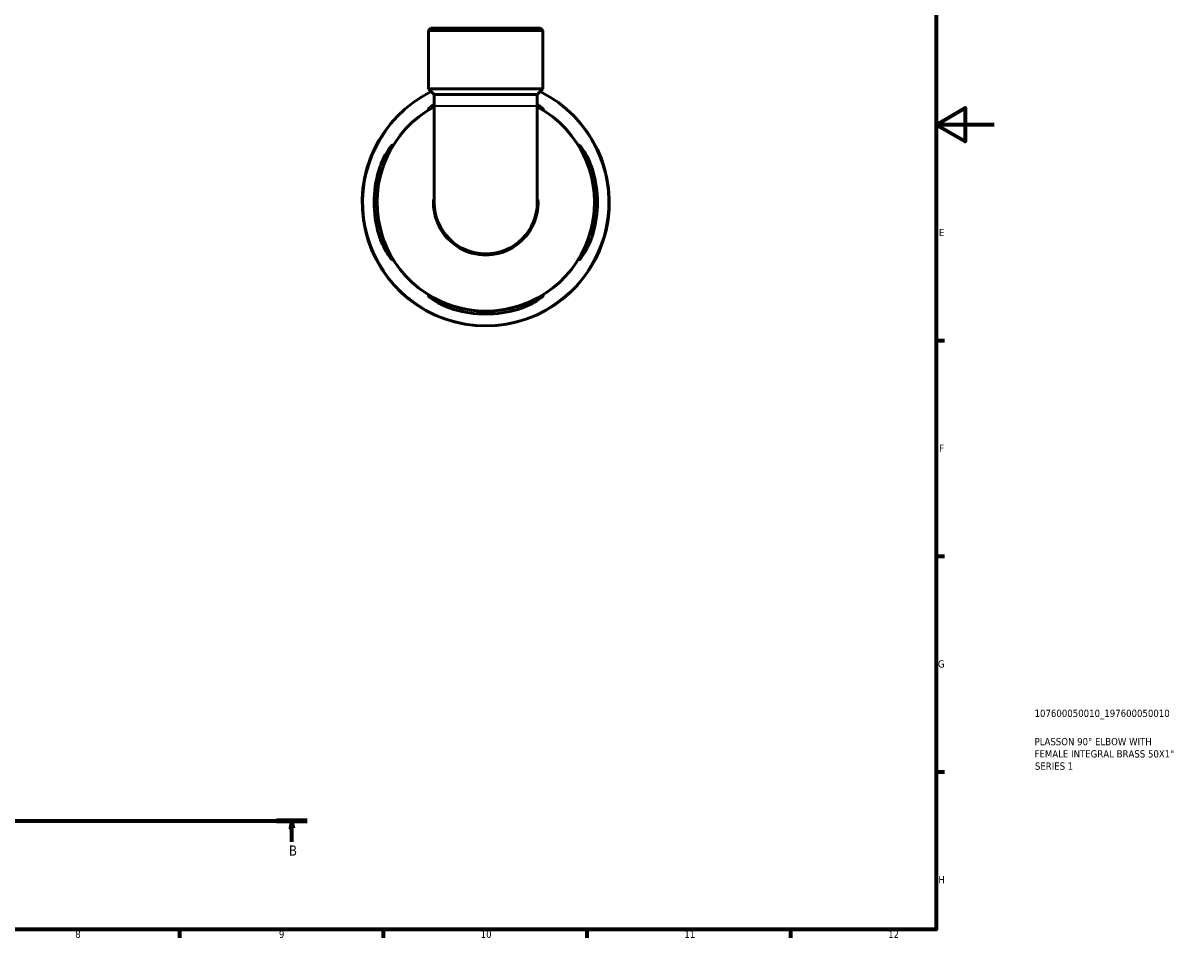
# Model space of a CAD drawing. Header units: millimetres. Extents: x 0 to 905, y 0 to 769.
# Tile 5 of 6: x 507 to 905, y 17 to 332. Entities that reach past the tile are written whole.
import ezdxf

# ---------------------------------------------------------------- set-up
doc = ezdxf.new("R2010")
doc.units = ezdxf.units.MM
doc.linetypes.add('CHAIN', pattern=[0.7087, 0.4724, -0.0591, 0.1181, -0.0591])
for name, color, linetype, lineweight in [('Border (ISO)', 7, 'Continuous', 70), ('Section Line (ISO)', 7, 'CHAIN', 70), ('Title (ISO)', 7, 'Continuous', 50), ('Visible (ISO)', 7, 'Continuous', 50), ('Visible Narrow (ISO)', 7, 'Continuous', 35)]:
    doc.layers.add(name, color=color, linetype=linetype, lineweight=lineweight)
doc.styles.add('Label Text (ISO)', font='tahoma.ttf')
doc.styles.add('Note Text (ISO)', font='tahoma.ttf')

# ---------------------------------------------------------------- blocks, each defined once
blk = doc.blocks.new('Borders Default Border')
at = {"layer": 'Border (ISO)'}
for p, q in [((821, 222.75), (823.9, 222.75)), ((821, 148.5), (823.9, 148.5)), ((821, 74.25), (823.9, 74.25)), ((560.67, 20), (560.67, 17.1)), ((630.75, 20), (630.75, 17.1)), ((700.83, 20), (700.83, 17.1)), ((770.92, 20), (770.92, 17.1))]:
    blk.add_line(p, q, dxfattribs=at)
at = {"layer": 'Border (ISO)', "flags": 128}
for points in [[(20, 20), (20, 574), (821, 574), (821, 20), (20, 20)], [(841, 297), (821, 297), (831, 302.77), (831, 291.23), (821, 297)]]:
    blk.add_lwpolyline(points, dxfattribs=at)
at = {"layer": 'Border (ISO)', "color": 232, "true_color": 0xca0064, "char_height": 2.5, "attachment_point": 7, "style": 'Note Text (ISO)'}
for s, insert in [('E', (821.94, 258.63)), ('F', (822, 184.38)), ('G', (821.61, 110.08)), ('H', (821.74, 35.88)), ('8', (524.81, 17.04)), ('9', (594.88, 17.05)), ('10', (664.29, 17.05)), ('11', (734.37, 17.1)), ('12', (804.46, 17.1))]:
    blk.add_mtext(s, dxfattribs=dict(at, insert=insert))
blk = doc.blocks.new('Title Blocks ISO')
at = {"layer": 'Title (ISO)', "color": 232, "true_color": 0xca0064, "style": 'Note Text (ISO)'}
for tag, p in [('PART_NUMBER_001', (33.84, 73.14)), ('DESCRIPTION_001', (33.84, 63.4)), ('DESCRIPTION_002', (33.84, 59.18)), ('DESCRIPTION_003', (33.96, 54.97))]:
    blk.add_attdef(tag, p, '', height=2.5, dxfattribs=at)
blk = doc.blocks.new('2dTransSection0')
at = {"layer": 'Section Line (ISO)', "linetype": 'CHAIN'}
blk.add_line((255.48, 57.4), (604.62, 57.4), dxfattribs=at)
at = {"layer": 'Section Line (ISO)', "linetype": 'Continuous', "lineweight": 140}
for p, q in [((255.48, 57.4), (266, 57.4)), ((594.09, 57.4), (604.62, 57.4))]:
    blk.add_line(p, q, dxfattribs=at)
at = {"layer": 'Section Line (ISO)', "linetype": 'Continuous'}
for p, q in [((260.74, 57.4), (260.24, 54.9)), ((260.74, 54.9), (260.74, 57.4)), ((261.24, 54.9), (260.74, 57.4)), ((599.36, 57.4), (598.86, 54.9)), ((599.36, 54.9), (599.36, 57.4)), ((599.86, 54.9), (599.36, 57.4)), ((260.24, 54.9), (261.24, 54.9)), ((260.74, 50.14), (260.74, 54.9)), ((598.86, 54.9), (599.86, 54.9)), ((599.36, 50.14), (599.36, 54.9))]:
    blk.add_line(p, q, dxfattribs=at)
at = {"layer": 'Section Line (ISO)', "linetype": 'Continuous', "flags": 128}
for points in [[(261.24, 54.9), (260.74, 57.4), (260.24, 54.9), (261.24, 54.9)], [(599.86, 54.9), (599.36, 57.4), (598.86, 54.9), (599.86, 54.9)]]:
    blk.add_lwpolyline(points, dxfattribs=at)
at = {"layer": 'Section Line (ISO)'}
for points in [[(261.24, 54.9), (260.74, 57.4), (260.24, 54.9), (261.24, 54.9)], [(599.86, 54.9), (599.36, 57.4), (598.86, 54.9), (599.86, 54.9)]]:
    blk.add_solid(points, dxfattribs=at)
at = {"layer": 'Section Line (ISO)', "char_height": 3.5, "attachment_point": 7, "style": 'Label Text (ISO)'}
for insert in [(259.67, 45.4), (598.29, 45.4)]:
    blk.add_mtext('B', dxfattribs=dict(at, insert=insert))

msp = doc.modelspace()

# ---------------------------------------------------------------- linework, layer by layer
at = {"layer": 'Visible (ISO)'}
for p, q in [((647.199, 330.241), (646.349, 329.391)), ((685.727, 329.391), (646.349, 329.391)), ((646.349, 309.341), (646.349, 329.391)), ((647.199, 330.241), (684.877, 330.241)), ((684.877, 330.241), (685.727, 329.391)), ((685.727, 309.341), (685.727, 329.391)), ((685.727, 309.341), (646.349, 309.341)), ((648.318, 307.372), (646.349, 309.341)), ((648.318, 307.372), (648.318, 303.445)), ((683.758, 307.372), (648.318, 307.372)), ((683.758, 307.372), (685.727, 309.341)), ((683.758, 307.372), (683.758, 303.445)), ((648.318, 303.445), (648.318, 270.241)), ((683.758, 270.241), (683.758, 303.445))]:
    msp.add_line(p, q, dxfattribs=at)
for radius, start, end in [(42.5, 116.15834, 63.84166), (37.4, 118.28145, 61.71855), (38.425, 163.36527, 196.63473), (37.405, 162.89796, 197.10204), (37.405, 342.89796, 17.10204), (38.425, 343.36527, 16.63473), (17.72, 180, 0), (37.405, 252.89796, 287.10204), (38.425, 253.36527, 286.63473)]:
    msp.add_arc((666.038, 270.241), radius, start, end, dxfattribs=at)
for points, knots in [([(648.318, 303.244), (648.215, 303.192), (648.115, 303.142), (647.458, 302.81), (647.013, 302.581), (646.48, 302.343), (646.341, 302.3), (646.259, 302.349), (646.32, 302.443), (646.68, 302.798), (647.041, 303.094), (647.761, 303.612), (648.027, 303.794), (648.318, 303.982)], [-2.2282649, -2.2282649, -2.2282649, -2.2282649, -2.1775655, -2.1775655, -1.8826405, -1.8826405, -1.6526804, -1.6526804, -1.4206498, -1.4206498, -1.1178902, -1.1178902, -0.970194, -0.970194, -0.970194, -0.970194]), ([(683.758, 303.983), (683.888, 303.898), (684.013, 303.816), (684.727, 303.331), (685.188, 302.972), (685.678, 302.53), (685.788, 302.403), (685.788, 302.297), (685.693, 302.311), (685.277, 302.478), (684.917, 302.658), (684.238, 303.001), (684.007, 303.119), (683.758, 303.244)], [-2.2452501, -2.2452501, -2.2452501, -2.2452501, -2.1792349, -2.1792349, -1.8502715, -1.8502715, -1.6094546, -1.6094546, -1.384018, -1.384018, -1.1093647, -1.1093647, -0.9862588, -0.9862588, -0.9862588, -0.9862588]), ([(629.221, 281.241), (629.387, 281.797), (629.571, 282.347), (630.17, 283.963), (630.626, 284.978), (631.586, 286.836), (632.093, 287.67), (632.948, 288.931), (633.307, 289.391), (633.749, 289.882), (633.876, 289.991), (633.982, 289.992), (633.968, 289.896), (633.801, 289.48), (633.621, 289.12), (633.064, 288.019), (632.646, 287.198), (631.754, 285.261), (631.28, 284.131), (630.651, 282.378), (630.462, 281.812), (630.286, 281.241)], [-3.0728185, -3.0728185, -3.0728185, -3.0728185, -2.8979189, -2.8979189, -2.5471906, -2.5471906, -2.1792349, -2.1792349, -1.8502715, -1.8502715, -1.6094546, -1.6094546, -1.384018, -1.384018, -1.1093647, -1.1093647, -0.7386253, -0.7386253, -0.3505366, -0.3505366, -0.1706275, -0.1706275, -0.1706275, -0.1706275]), ([(701.789, 281.241), (701.648, 281.702), (701.497, 282.16), (700.973, 283.662), (700.57, 284.666), (699.712, 286.615), (699.258, 287.532), (698.607, 288.821), (698.378, 289.266), (698.14, 289.799), (698.096, 289.938), (698.146, 290.02), (698.24, 289.959), (698.594, 289.599), (698.891, 289.239), (699.697, 288.118), (700.239, 287.27), (701.288, 285.325), (701.796, 284.234), (702.464, 282.47), (702.671, 281.859), (702.855, 281.241)], [-3.0432113, -3.0432113, -3.0432113, -3.0432113, -2.8981948, -2.8981948, -2.5610378, -2.5610378, -2.1775655, -2.1775655, -1.8826405, -1.8826405, -1.6526804, -1.6526804, -1.4206498, -1.4206498, -1.1178902, -1.1178902, -0.7201261, -0.7201261, -0.3378687, -0.3378687, -0.1434595, -0.1434595, -0.1434595, -0.1434595]), ([(630.286, 259.241), (630.428, 258.781), (630.579, 258.323), (631.103, 256.821), (631.505, 255.817), (632.363, 253.868), (632.818, 252.951), (633.469, 251.662), (633.698, 251.216), (633.936, 250.684), (633.98, 250.544), (633.93, 250.463), (633.836, 250.524), (633.482, 250.884), (633.185, 251.244), (632.379, 252.365), (631.837, 253.212), (630.788, 255.158), (630.28, 256.248), (629.612, 258.013), (629.405, 258.624), (629.221, 259.241)], [-3.0432113, -3.0432113, -3.0432113, -3.0432113, -2.8981948, -2.8981948, -2.5610378, -2.5610378, -2.1775655, -2.1775655, -1.8826405, -1.8826405, -1.6526804, -1.6526804, -1.4206498, -1.4206498, -1.1178902, -1.1178902, -0.7201261, -0.7201261, -0.3378687, -0.3378687, -0.1434595, -0.1434595, -0.1434595, -0.1434595]), ([(702.855, 259.241), (702.689, 258.686), (702.505, 258.136), (701.906, 256.52), (701.45, 255.504), (700.489, 253.646), (699.983, 252.812), (699.128, 251.552), (698.769, 251.091), (698.327, 250.601), (698.199, 250.492), (698.093, 250.491), (698.108, 250.586), (698.275, 251.003), (698.455, 251.363), (699.012, 252.463), (699.43, 253.284), (700.322, 255.222), (700.796, 256.351), (701.425, 258.104), (701.614, 258.671), (701.789, 259.241)], [-3.0728185, -3.0728185, -3.0728185, -3.0728185, -2.8979189, -2.8979189, -2.5471906, -2.5471906, -2.1792349, -2.1792349, -1.8502715, -1.8502715, -1.6094546, -1.6094546, -1.384018, -1.384018, -1.1093647, -1.1093647, -0.7386253, -0.7386253, -0.3505366, -0.3505366, -0.1706275, -0.1706275, -0.1706275, -0.1706275]), ([(655.038, 233.424), (654.483, 233.59), (653.933, 233.774), (652.316, 234.373), (651.301, 234.829), (649.443, 235.79), (648.609, 236.296), (647.349, 237.152), (646.888, 237.51), (646.397, 237.952), (646.288, 238.08), (646.288, 238.186), (646.383, 238.172), (646.799, 238.004), (647.159, 237.825), (648.26, 237.267), (649.081, 236.849), (651.019, 235.958), (652.148, 235.483), (653.901, 234.854), (654.467, 234.665), (655.038, 234.49)], [-3.0728185, -3.0728185, -3.0728185, -3.0728185, -2.8979189, -2.8979189, -2.5471906, -2.5471906, -2.1792349, -2.1792349, -1.8502715, -1.8502715, -1.6094546, -1.6094546, -1.384018, -1.384018, -1.1093647, -1.1093647, -0.7386253, -0.7386253, -0.3505366, -0.3505366, -0.1706275, -0.1706275, -0.1706275, -0.1706275]), ([(677.038, 234.49), (677.498, 234.631), (677.956, 234.782), (679.459, 235.306), (680.463, 235.709), (682.411, 236.567), (683.328, 237.021), (684.617, 237.673), (685.063, 237.902), (685.595, 238.139), (685.735, 238.183), (685.816, 238.133), (685.755, 238.039), (685.396, 237.685), (685.035, 237.388), (683.915, 236.583), (683.067, 236.04), (681.121, 234.992), (680.031, 234.484), (678.266, 233.816), (677.656, 233.609), (677.038, 233.424)], [-3.0432113, -3.0432113, -3.0432113, -3.0432113, -2.8981948, -2.8981948, -2.5610378, -2.5610378, -2.1775655, -2.1775655, -1.8826405, -1.8826405, -1.6526804, -1.6526804, -1.4206498, -1.4206498, -1.1178902, -1.1178902, -0.7201261, -0.7201261, -0.3378687, -0.3378687, -0.1434595, -0.1434595, -0.1434595, -0.1434595])]:
    msp.add_open_spline(points, degree=3, knots=knots, dxfattribs=at)
at = {"layer": 'Visible Narrow (ISO)'}
for p, q in [((648.536, 303.445), (683.54, 303.445)), ((629.274, 281.241), (630.233, 281.241)), ((701.843, 281.241), (702.802, 281.241)), ((630.233, 259.241), (629.274, 259.241)), ((702.802, 259.241), (701.843, 259.241)), ((655.038, 233.477), (655.038, 234.436)), ((677.038, 234.436), (677.038, 233.477))]:
    msp.add_line(p, q, dxfattribs=at)
for radius, start, end in [(42.263, 131.4438, 48.5562), (18.224, 176.84435, 3.15565)]:
    msp.add_arc((666.038, 270.241), radius, start, end, dxfattribs=at)

# ---------------------------------------------------------------- block references
msp.add_blockref('Borders Default Border', (0, 0))
msp.add_blockref('Title Blocks ISO', (821, 20)).add_auto_attribs({'PART_NUMBER_001': '107600050010_197600050010', 'DESCRIPTION_001': 'PLASSON 90° ELBOW WITH', 'DESCRIPTION_002': 'FEMALE INTEGRAL BRASS 50X1"', 'DESCRIPTION_003': 'SERIES 1'})
at = {"layer": 'Section Line (ISO)'}
msp.add_blockref('2dTransSection0', (0, 0), dxfattribs=at)

doc.saveas('drawing.dxf')
